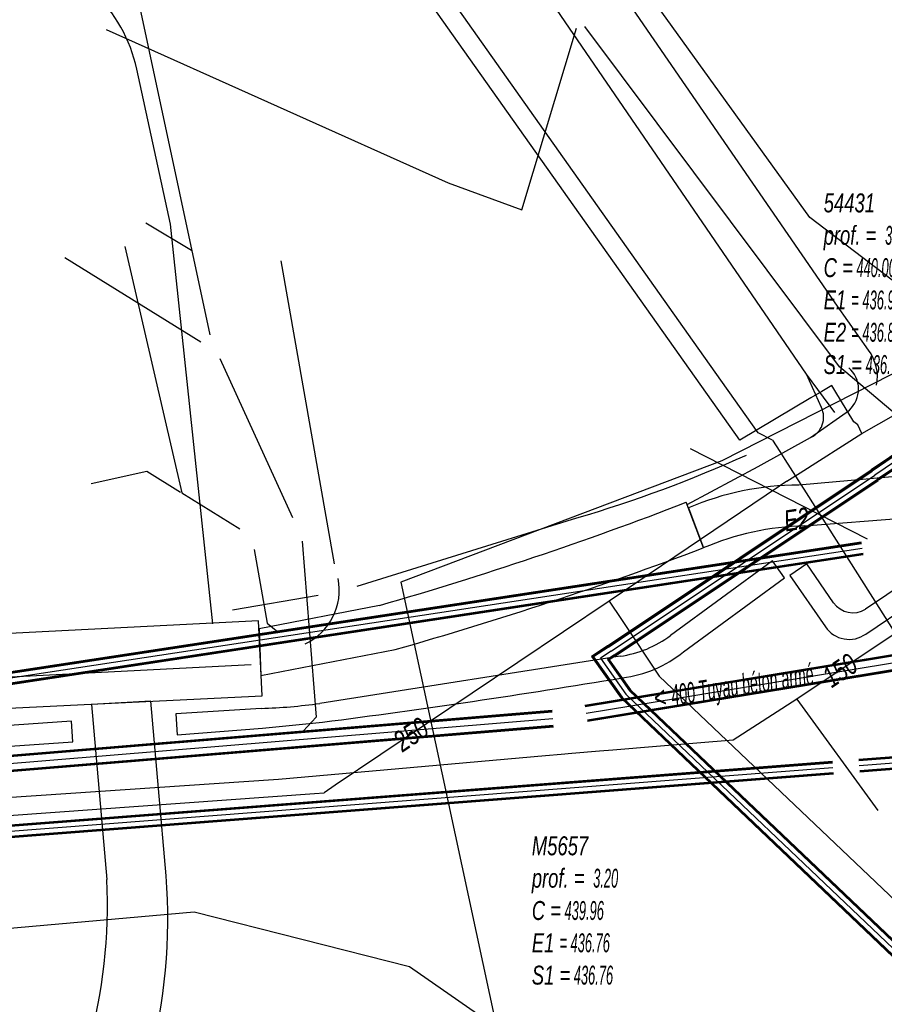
# Model space of a CAD drawing. Header units: metres. Extents: x 2695563 to 2696938, y 1260544 to 1262032.
# Tile 59 of 256: x 2695781 to 2695804, y 1261267 to 1261293. Entities that reach past the tile are written whole.
import ezdxf

# ---------------------------------------------------------------- set-up
doc = ezdxf.new("R2010")
doc.units = ezdxf.units.M
doc.header["$LTSCALE"] = 100
doc.linetypes.add('AUSGEZOGEN', pattern=[0])
for name, color, linetype in [('Eau portable_Cadastre des conduites_Conduite', 171, 'AUSGEZOGEN'), ('Eau potable_Cadastre des conduites_Conduite_Texte', 171, 'AUSGEZOGEN'), ('EU_Cadastre des conduites', 24, 'AUSGEZOGEN'), ('EU_Cadastre des conduites – Texte', 7, 'AUSGEZOGEN'), ('EU_Cadastre des conduites_Regard normalisé – Texte', 24, 'AUSGEZOGEN'), ('EU_Cadastre des conduites_Texte entrée-sortie', 24, 'AUSGEZOGEN'), ('Gaz_Cadastre des conduites_Conduite', 32, 'AUSGEZOGEN'), ('Gaz_Cadastre des conduites_Conduite_Texte', 32, 'AUSGEZOGEN'), ('Réseau électrique_Cadastre des conduite_Bord du tracé', 1, 'AUSGEZOGEN'), ('Réseau électrique_Cadastre des conduite_Tronçon de tracé', 1, 'AUSGEZOGEN'), ('Réseau électrique_Cadastre des conduites_Ouvrage_Surface-Ligne-Point', 1, 'AUSGEZOGEN'), ('TV_Cadastre des conduites_CONDUITE', 92, 'AUSGEZOGEN'), ('Télécommunications_SW_Cadastre des conduites_Bord du tracé', 94, 'AUSGEZOGEN')]:
    doc.layers.add(name, color=color, linetype=linetype)
doc.styles.add('ARIAL', font='arial.ttf')
pattern_1 = [(0, (2708005, 1273150), (6075, 6075), [6075, -6075]), (90, (2708005, 1273150), (-6075, 6075), [6075, -6075])]

# ---------------------------------------------------------------- blocks, each defined once
blk = doc.blocks.new('COMPLEXOBJECT_1757')
at = {"layer": 'Réseau électrique_Cadastre des conduite_Bord du tracé', "color": 1, "linetype": 'AUSGEZOGEN', "transparency": 33554687}
blk.add_line((5801.723, 11277.757), (5801.01, 11278.794), dxfattribs=at)
for points in [[(5802.578, 11276.92), (5806.293, 11279.426), (5805.986, 11279.882), (5802.572, 11277.583)], [(5801.01, 11278.794), (5800.557, 11278.483), (5801.506, 11277.111)]]:
    blk.add_lwpolyline(points, dxfattribs=at)
for centre, radius, start, end in [((5802.239, 11278.119), 0.631, 215.0075, 301.8281), ((5802.135, 11277.54), 0.762, 214.2692, 305.5258)]:
    blk.add_arc(centre, radius, start, end, dxfattribs=at)
blk = doc.blocks.new('COMPLEXOBJECT_1758')
at = {"layer": 'Réseau électrique_Cadastre des conduite_Bord du tracé', "color": 1, "linetype": 'AUSGEZOGEN', "transparency": 33554687}
for p, q in [((5797.716, 11276.447), (5800.416, 11278.424)), ((5796.025, 11276.329), (5788.013, 11275.071))]:
    blk.add_line(p, q, dxfattribs=at)
for points in [[(5800.416, 11278.424), (5800.088, 11278.872), (5797.375, 11276.886)], [(5786.449, 11274.936), (5784.173, 11274.788), (5784.209, 11274.233), (5786.484, 11274.411), (5788.09, 11274.568)]]:
    blk.add_lwpolyline(points, dxfattribs=at)
for centre, radius, start, end in [((5795.617, 11279.232), 2.932, 277.9989, 306.8424), ((5795.702, 11278.912), 3.183, 276.952, 309.2582), ((5759.237, 11497.046), 224.341, 277.38939, 279.45416), ((5786.005, 11289.206), 14.277, 271.7818, 278.0849)]:
    blk.add_arc(centre, radius, start, end, dxfattribs=at)
blk = doc.blocks.new('COMPLEXOBJECT_1760')
at = {"layer": 'Réseau électrique_Cadastre des conduite_Bord du tracé', "color": 1, "linetype": 'AUSGEZOGEN', "transparency": 33554687}
for p, q in [((5797.853, 11280.286), (5798.247, 11279.217)), ((5800.944, 11279.804), (5804.683, 11280.103))]:
    blk.add_line(p, q, dxfattribs=at)
blk.add_lwpolyline([(5804.683, 11280.103), (5804.582, 11281.235), (5800.795, 11280.897)], dxfattribs=at)
for centre, radius, start, end in [((5800.821, 11273.382), 7.515, 90.2009, 113.2641), ((5801.086, 11272.661), 7.145, 91.1417, 113.416)]:
    blk.add_arc(centre, radius, start, end, dxfattribs=at)
blk = doc.blocks.new('COMPLEXOBJECT_1761')
at = {"layer": 'Réseau électrique_Cadastre des conduite_Bord du tracé', "color": 1, "linetype": 'AUSGEZOGEN', "transparency": 33554687}
blk.add_line((5798.247, 11279.217), (5797.79, 11280.435), dxfattribs=at)
blk.add_lwpolyline([(5789.609, 11277.684), (5786.395, 11277.058), (5786.444, 11275.814), (5790.023, 11276.505)], dxfattribs=at)
for centre, radius, start, end in [((5762.636, 11371.436), 97.555, 286.05066, 291.12153), ((5760.994, 11378.358), 105.909, 285.90779, 290.59386)]:
    blk.add_arc(centre, radius, start, end, dxfattribs=at)
blk = doc.blocks.new('COMPLEXOBJECT_1762')
at = {"layer": 'Réseau électrique_Cadastre des conduite_Bord du tracé', "color": 1, "linetype": 'AUSGEZOGEN', "transparency": 33554687}
blk.add_line((5783.919, 11270.469), (5783.506, 11275.127), dxfattribs=at)
for points in [[(5783.506, 11275.127), (5781.929, 11275.045), (5782.338, 11270.372)], [(5771.845, 11255.863), (5770.966, 11255.127), (5768.98, 11253.212), (5770.104, 11252.046), (5772.085, 11253.956), (5772.925, 11254.644)]]:
    blk.add_lwpolyline(points, dxfattribs=at)
for centre, radius, start, end in [((5767.806, 11269.717), 14.546, 327.2033, 2.5798), ((5768.816, 11269.33), 15.145, 326.3153, 4.3129), ((5771.475, 11267.235), 10.119, 292.8631, 327.7682), ((5772.561, 11266.171), 10.293, 292.3592, 329.3909), ((5780.543, 11244.859), 14.027, 111.4837, 128.3243), ((5784.341, 11238.599), 19.691, 113.5415, 125.4326)]:
    blk.add_arc(centre, radius, start, end, dxfattribs=at)
blk = doc.blocks.new('COMPLEXOBJECT_2152')
at = {"layer": 'Réseau électrique_Cadastre des conduite_Tronçon de tracé', "color": 1, "linetype": 'AUSGEZOGEN', "transparency": 33554687}
blk.add_lwpolyline([(5802.652, 11284.498), (5801.825, 11285.669), (5785.268, 11309.733)], dxfattribs=at)
blk.add_arc((5801.68, 11283.779), 1.209, 349.5666, 36.4851, dxfattribs=at)
blk = doc.blocks.new('COMPLEXOBJECT_2153')
at = {"layer": 'Réseau électrique_Cadastre des conduite_Tronçon de tracé', "color": 1, "linetype": 'AUSGEZOGEN', "transparency": 33554687}
blk.add_line((5789.01, 11278.201), (5794.87, 11280.018), dxfattribs=at)
blk.add_arc((5784.868, 11313.962), 35.387, 286.4177, 294.2475, dxfattribs=at)
blk = doc.blocks.new('COMPLEXOBJECT_2446')
at = {"layer": 'Réseau électrique_Cadastre des conduite_Tronçon de tracé', "color": 1, "linetype": 'AUSGEZOGEN', "transparency": 33554687}
blk.add_lwpolyline([(5785.167, 11277.189), (5784.035, 11287.86), (5783.134, 11291.994)], dxfattribs=at)
blk.add_arc((5779.288, 11291.179), 3.931, 11.969, 47.0651, dxfattribs=at)
blk = doc.blocks.new('COMPLEXOBJECT_2447')
at = {"layer": 'Réseau électrique_Cadastre des conduite_Tronçon de tracé', "color": 1, "linetype": 'AUSGEZOGEN', "transparency": 33554687}
blk.add_line((5801.101, 11282.16), (5802.142, 11282.896), dxfattribs=at)
blk.add_arc((5801.631, 11283.453), 0.756, 312.527, 48.9967, dxfattribs=at)
blk = doc.blocks.new('COMPLEXOBJECT_2448')
at = {"layer": 'Réseau électrique_Cadastre des conduite_Tronçon de tracé', "color": 1, "linetype": 'AUSGEZOGEN', "transparency": 33554687}
blk.add_line((5801.398, 11282.962), (5800.998, 11283.852), dxfattribs=at)
blk.add_arc((5800.859, 11282.706), 0.597, 293.913, 25.4454, dxfattribs=at)

msp = doc.modelspace()

# ---------------------------------------------------------------- hatches: boundary and pattern name
at = {"layer": 'Réseau électrique_Cadastre des conduite_Bord du tracé', "lineweight": 18, "transparency": 33554687}
h = msp.add_hatch(dxfattribs=at)
h.set_pattern_fill('MUSTER', color=1, scale=6075, style=0, pattern_type=2)
h.set_pattern_definition(pattern_1)
h.paths.add_polyline_path([(2695805.653, 1261279.913), (2695805.552, 1261281.045), (2695801.765, 1261280.707), (2695801.667, 1261280.706), (2695801.57, 1261280.704), (2695801.472, 1261280.7), (2695801.375, 1261280.695), (2695801.277, 1261280.689), (2695801.18, 1261280.682), (2695801.083, 1261280.674), (2695800.986, 1261280.664), (2695800.889, 1261280.653), (2695800.792, 1261280.64), (2695800.695, 1261280.627), (2695800.599, 1261280.612), (2695800.503, 1261280.596), (2695800.407, 1261280.578), (2695800.311, 1261280.56), (2695800.215, 1261280.54), (2695800.12, 1261280.519), (2695800.025, 1261280.497), (2695799.93, 1261280.473), (2695799.836, 1261280.448), (2695799.742, 1261280.422), (2695799.648, 1261280.395), (2695799.555, 1261280.367), (2695799.462, 1261280.337), (2695799.369, 1261280.306), (2695799.277, 1261280.274), (2695799.185, 1261280.241), (2695799.094, 1261280.206), (2695799.003, 1261280.171), (2695798.913, 1261280.134), (2695798.823, 1261280.096), (2695799.217, 1261279.027), (2695799.299, 1261279.062), (2695799.382, 1261279.096), (2695799.466, 1261279.129), (2695799.549, 1261279.161), (2695799.633, 1261279.192), (2695799.718, 1261279.222), (2695799.803, 1261279.251), (2695799.888, 1261279.278), (2695799.973, 1261279.305), (2695800.059, 1261279.331), (2695800.146, 1261279.355), (2695800.232, 1261279.379), (2695800.319, 1261279.401), (2695800.406, 1261279.422), (2695800.493, 1261279.442), (2695800.581, 1261279.461), (2695800.668, 1261279.479), (2695800.756, 1261279.496), (2695800.845, 1261279.512), (2695800.933, 1261279.527), (2695801.022, 1261279.54), (2695801.11, 1261279.553), (2695801.199, 1261279.564), (2695801.288, 1261279.574), (2695801.377, 1261279.583), (2695801.467, 1261279.591), (2695801.556, 1261279.598), (2695801.645, 1261279.604), (2695801.735, 1261279.608), (2695801.824, 1261279.612), (2695801.914, 1261279.614)], flags=0)
h = msp.add_hatch(dxfattribs=at)
h.set_pattern_fill('MUSTER', color=1, scale=6075, style=0, pattern_type=2)
h.set_pattern_definition(pattern_1)
h.paths.add_polyline_path([(2695799.217, 1261279.027), (2695798.76, 1261280.245), (2695798.5, 1261280.145), (2695798.24, 1261280.046), (2695797.979, 1261279.947), (2695797.719, 1261279.849), (2695797.457, 1261279.752), (2695797.196, 1261279.656), (2695796.934, 1261279.561), (2695796.673, 1261279.466), (2695796.41, 1261279.372), (2695796.148, 1261279.279), (2695795.885, 1261279.186), (2695795.622, 1261279.094), (2695795.359, 1261279.003), (2695795.096, 1261278.913), (2695794.832, 1261278.823), (2695794.568, 1261278.735), (2695794.304, 1261278.647), (2695794.039, 1261278.559), (2695793.774, 1261278.473), (2695793.509, 1261278.387), (2695793.244, 1261278.302), (2695792.979, 1261278.218), (2695792.713, 1261278.134), (2695792.447, 1261278.052), (2695792.181, 1261277.97), (2695791.914, 1261277.889), (2695791.648, 1261277.808), (2695791.381, 1261277.728), (2695791.114, 1261277.65), (2695790.847, 1261277.571), (2695790.579, 1261277.494), (2695787.365, 1261276.868), (2695787.414, 1261275.624), (2695790.993, 1261276.315), (2695791.262, 1261276.392), (2695791.53, 1261276.47), (2695791.798, 1261276.548), (2695792.066, 1261276.627), (2695792.334, 1261276.707), (2695792.602, 1261276.787), (2695792.869, 1261276.868), (2695793.136, 1261276.95), (2695793.403, 1261277.033), (2695793.67, 1261277.116), (2695793.936, 1261277.2), (2695794.203, 1261277.285), (2695794.469, 1261277.37), (2695794.734, 1261277.456), (2695795, 1261277.543), (2695795.265, 1261277.631), (2695795.531, 1261277.719), (2695795.795, 1261277.808), (2695796.06, 1261277.897), (2695796.325, 1261277.988), (2695796.589, 1261278.079), (2695796.853, 1261278.17), (2695797.116, 1261278.263), (2695797.38, 1261278.356), (2695797.643, 1261278.45), (2695797.906, 1261278.544), (2695798.169, 1261278.639), (2695798.431, 1261278.735), (2695798.693, 1261278.832), (2695798.955, 1261278.929)], flags=0)
h = msp.add_hatch(dxfattribs=at)
h.set_pattern_fill('MUSTER', color=1, scale=6075, style=0, pattern_type=2)
h.set_pattern_definition(pattern_1)
h.paths.add_polyline_path([(2695801.98, 1261278.604), (2695801.527, 1261278.293), (2695802.476, 1261276.921), (2695802.499, 1261276.889), (2695802.523, 1261276.859), (2695802.549, 1261276.829), (2695802.577, 1261276.802), (2695802.606, 1261276.775), (2695802.636, 1261276.75), (2695802.667, 1261276.727), (2695802.7, 1261276.705), (2695802.733, 1261276.685), (2695802.768, 1261276.667), (2695802.804, 1261276.651), (2695802.84, 1261276.636), (2695802.877, 1261276.623), (2695802.914, 1261276.613), (2695802.953, 1261276.604), (2695802.991, 1261276.597), (2695803.03, 1261276.592), (2695803.069, 1261276.589), (2695803.108, 1261276.588), (2695803.147, 1261276.589), (2695803.186, 1261276.593), (2695803.225, 1261276.598), (2695803.263, 1261276.605), (2695803.302, 1261276.614), (2695803.339, 1261276.625), (2695803.376, 1261276.638), (2695803.412, 1261276.653), (2695803.448, 1261276.669), (2695803.482, 1261276.688), (2695803.516, 1261276.708), (2695803.548, 1261276.73), (2695807.263, 1261279.236), (2695806.956, 1261279.692), (2695803.542, 1261277.393), (2695803.515, 1261277.377), (2695803.488, 1261277.363), (2695803.46, 1261277.35), (2695803.432, 1261277.339), (2695803.402, 1261277.328), (2695803.373, 1261277.32), (2695803.343, 1261277.312), (2695803.313, 1261277.307), (2695803.282, 1261277.302), (2695803.251, 1261277.3), (2695803.221, 1261277.298), (2695803.19, 1261277.298), (2695803.159, 1261277.3), (2695803.128, 1261277.303), (2695803.098, 1261277.308), (2695803.068, 1261277.314), (2695803.038, 1261277.322), (2695803.009, 1261277.331), (2695802.98, 1261277.342), (2695802.951, 1261277.354), (2695802.923, 1261277.367), (2695802.896, 1261277.381), (2695802.87, 1261277.397), (2695802.844, 1261277.415), (2695802.82, 1261277.433), (2695802.796, 1261277.453), (2695802.773, 1261277.474), (2695802.751, 1261277.495), (2695802.731, 1261277.518), (2695802.711, 1261277.542), (2695802.693, 1261277.567)], flags=0)
h = msp.add_hatch(dxfattribs=at)
h.set_pattern_fill('MUSTER', color=1, scale=6075, style=0, pattern_type=2)
h.set_pattern_definition(pattern_1)
h.paths.add_polyline_path([(2695801.386, 1261278.234), (2695801.058, 1261278.682), (2695798.345, 1261276.696), (2695798.307, 1261276.668), (2695798.268, 1261276.64), (2695798.229, 1261276.613), (2695798.189, 1261276.587), (2695798.149, 1261276.561), (2695798.108, 1261276.536), (2695798.068, 1261276.512), (2695798.026, 1261276.488), (2695797.985, 1261276.465), (2695797.943, 1261276.443), (2695797.9, 1261276.421), (2695797.857, 1261276.4), (2695797.814, 1261276.38), (2695797.771, 1261276.36), (2695797.727, 1261276.341), (2695797.683, 1261276.323), (2695797.639, 1261276.306), (2695797.594, 1261276.289), (2695797.549, 1261276.273), (2695797.504, 1261276.258), (2695797.459, 1261276.243), (2695797.413, 1261276.229), (2695797.368, 1261276.216), (2695797.322, 1261276.204), (2695797.276, 1261276.192), (2695797.229, 1261276.182), (2695797.183, 1261276.172), (2695797.136, 1261276.162), (2695797.089, 1261276.154), (2695797.042, 1261276.146), (2695796.995, 1261276.139), (2695788.983, 1261274.881), (2695788.933, 1261274.874), (2695788.883, 1261274.867), (2695788.832, 1261274.86), (2695788.782, 1261274.854), (2695788.732, 1261274.848), (2695788.682, 1261274.841), (2695788.631, 1261274.835), (2695788.581, 1261274.83), (2695788.531, 1261274.824), (2695788.48, 1261274.819), (2695788.43, 1261274.813), (2695788.379, 1261274.808), (2695788.329, 1261274.803), (2695788.279, 1261274.799), (2695788.228, 1261274.794), (2695788.178, 1261274.79), (2695788.127, 1261274.786), (2695788.077, 1261274.782), (2695788.026, 1261274.778), (2695787.976, 1261274.774), (2695787.925, 1261274.771), (2695787.874, 1261274.767), (2695787.824, 1261274.764), (2695787.773, 1261274.761), (2695787.723, 1261274.759), (2695787.672, 1261274.756), (2695787.622, 1261274.754), (2695787.571, 1261274.752), (2695787.52, 1261274.75), (2695787.47, 1261274.748), (2695787.419, 1261274.746), (2695785.143, 1261274.598), (2695785.179, 1261274.043), (2695787.454, 1261274.221), (2695789.06, 1261274.378), (2695789.319, 1261274.412), (2695789.577, 1261274.446), (2695789.836, 1261274.48), (2695790.094, 1261274.515), (2695790.353, 1261274.549), (2695790.611, 1261274.585), (2695790.869, 1261274.62), (2695791.128, 1261274.656), (2695791.386, 1261274.692), (2695791.644, 1261274.728), (2695791.902, 1261274.765), (2695792.161, 1261274.802), (2695792.419, 1261274.839), (2695792.677, 1261274.877), (2695792.935, 1261274.915), (2695793.193, 1261274.953), (2695793.451, 1261274.992), (2695793.709, 1261275.03), (2695793.966, 1261275.069), (2695794.224, 1261275.109), (2695794.482, 1261275.149), (2695794.74, 1261275.189), (2695794.997, 1261275.229), (2695795.255, 1261275.269), (2695795.513, 1261275.31), (2695795.77, 1261275.352), (2695796.028, 1261275.393), (2695796.285, 1261275.435), (2695796.542, 1261275.477), (2695796.8, 1261275.519), (2695797.057, 1261275.562), (2695797.114, 1261275.57), (2695797.172, 1261275.578), (2695797.229, 1261275.588), (2695797.286, 1261275.598), (2695797.342, 1261275.61), (2695797.399, 1261275.623), (2695797.455, 1261275.636), (2695797.511, 1261275.651), (2695797.567, 1261275.667), (2695797.622, 1261275.684), (2695797.677, 1261275.702), (2695797.732, 1261275.72), (2695797.786, 1261275.74), (2695797.84, 1261275.761), (2695797.894, 1261275.783), (2695797.947, 1261275.805), (2695798, 1261275.829), (2695798.053, 1261275.854), (2695798.105, 1261275.879), (2695798.156, 1261275.906), (2695798.207, 1261275.933), (2695798.257, 1261275.962), (2695798.307, 1261275.991), (2695798.357, 1261276.021), (2695798.406, 1261276.052), (2695798.454, 1261276.084), (2695798.502, 1261276.117), (2695798.549, 1261276.151), (2695798.595, 1261276.185), (2695798.641, 1261276.221), (2695798.686, 1261276.257)], flags=0)
h = msp.add_hatch(dxfattribs=at)
h.set_pattern_fill('MUSTER', color=1, scale=6075, style=0, pattern_type=2)
h.set_pattern_definition(pattern_1)
h.paths.add_polyline_path([(2695784.476, 1261274.937), (2695782.899, 1261274.855), (2695783.308, 1261270.182), (2695783.318, 1261269.892), (2695783.323, 1261269.603), (2695783.321, 1261269.313), (2695783.314, 1261269.023), (2695783.301, 1261268.734), (2695783.282, 1261268.445), (2695783.258, 1261268.156), (2695783.228, 1261267.868), (2695783.192, 1261267.581), (2695783.15, 1261267.294), (2695783.103, 1261267.008), (2695783.05, 1261266.723), (2695782.991, 1261266.439), (2695782.927, 1261266.157), (2695782.857, 1261265.876), (2695782.781, 1261265.596), (2695782.7, 1261265.318), (2695782.614, 1261265.041), (2695782.522, 1261264.767), (2695782.424, 1261264.494), (2695782.321, 1261264.223), (2695782.213, 1261263.954), (2695782.099, 1261263.688), (2695781.98, 1261263.424), (2695781.856, 1261263.162), (2695781.727, 1261262.903), (2695781.592, 1261262.646), (2695781.453, 1261262.392), (2695781.308, 1261262.141), (2695781.158, 1261261.893), (2695781.004, 1261261.648), (2695780.896, 1261261.481), (2695780.785, 1261261.316), (2695780.671, 1261261.153), (2695780.554, 1261260.993), (2695780.433, 1261260.834), (2695780.31, 1261260.679), (2695780.183, 1261260.525), (2695780.053, 1261260.374), (2695779.921, 1261260.226), (2695779.785, 1261260.081), (2695779.647, 1261259.938), (2695779.506, 1261259.798), (2695779.362, 1261259.66), (2695779.216, 1261259.526), (2695779.067, 1261259.394), (2695778.915, 1261259.265), (2695778.761, 1261259.14), (2695778.605, 1261259.017), (2695778.446, 1261258.898), (2695778.284, 1261258.781), (2695778.121, 1261258.668), (2695777.955, 1261258.558), (2695777.787, 1261258.452), (2695777.617, 1261258.348), (2695777.446, 1261258.248), (2695777.272, 1261258.152), (2695777.096, 1261258.059), (2695776.919, 1261257.969), (2695776.739, 1261257.883), (2695776.558, 1261257.8), (2695776.376, 1261257.721), (2695776.252, 1261257.672), (2695776.129, 1261257.621), (2695776.007, 1261257.57), (2695775.885, 1261257.517), (2695775.763, 1261257.463), (2695775.642, 1261257.408), (2695775.522, 1261257.352), (2695775.402, 1261257.294), (2695775.282, 1261257.236), (2695775.163, 1261257.176), (2695775.045, 1261257.115), (2695774.927, 1261257.053), (2695774.81, 1261256.99), (2695774.694, 1261256.926), (2695774.578, 1261256.861), (2695774.463, 1261256.795), (2695774.348, 1261256.727), (2695774.234, 1261256.659), (2695774.121, 1261256.589), (2695774.008, 1261256.519), (2695773.896, 1261256.447), (2695773.785, 1261256.374), (2695773.674, 1261256.3), (2695773.564, 1261256.226), (2695773.455, 1261256.15), (2695773.346, 1261256.073), (2695773.238, 1261255.995), (2695773.131, 1261255.916), (2695773.025, 1261255.836), (2695772.92, 1261255.755), (2695772.815, 1261255.673), (2695771.936, 1261254.937), (2695769.95, 1261253.022), (2695771.074, 1261251.856), (2695773.055, 1261253.766), (2695773.895, 1261254.454), (2695774.003, 1261254.53), (2695774.111, 1261254.605), (2695774.22, 1261254.68), (2695774.329, 1261254.754), (2695774.438, 1261254.827), (2695774.549, 1261254.9), (2695774.659, 1261254.971), (2695774.77, 1261255.042), (2695774.882, 1261255.112), (2695774.994, 1261255.182), (2695775.106, 1261255.25), (2695775.219, 1261255.318), (2695775.333, 1261255.386), (2695775.447, 1261255.452), (2695775.561, 1261255.518), (2695775.676, 1261255.583), (2695775.791, 1261255.647), (2695775.907, 1261255.71), (2695776.023, 1261255.773), (2695776.139, 1261255.834), (2695776.256, 1261255.895), (2695776.373, 1261255.956), (2695776.491, 1261256.015), (2695776.609, 1261256.074), (2695776.727, 1261256.132), (2695776.846, 1261256.189), (2695776.965, 1261256.245), (2695777.085, 1261256.3), (2695777.205, 1261256.355), (2695777.325, 1261256.409), (2695777.446, 1261256.462), (2695777.644, 1261256.546), (2695777.839, 1261256.633), (2695778.033, 1261256.725), (2695778.225, 1261256.821), (2695778.415, 1261256.921), (2695778.603, 1261257.025), (2695778.789, 1261257.133), (2695778.972, 1261257.244), (2695779.153, 1261257.359), (2695779.331, 1261257.479), (2695779.507, 1261257.601), (2695779.681, 1261257.728), (2695779.852, 1261257.858), (2695780.02, 1261257.991), (2695780.185, 1261258.128), (2695780.347, 1261258.269), (2695780.506, 1261258.413), (2695780.662, 1261258.56), (2695780.816, 1261258.71), (2695780.966, 1261258.863), (2695781.112, 1261259.02), (2695781.256, 1261259.18), (2695781.396, 1261259.342), (2695781.533, 1261259.507), (2695781.666, 1261259.676), (2695781.796, 1261259.847), (2695781.922, 1261260.02), (2695782.044, 1261260.197), (2695782.163, 1261260.375), (2695782.278, 1261260.556), (2695782.389, 1261260.74), (2695782.566, 1261261.012), (2695782.737, 1261261.287), (2695782.902, 1261261.566), (2695783.061, 1261261.848), (2695783.214, 1261262.133), (2695783.361, 1261262.422), (2695783.501, 1261262.714), (2695783.635, 1261263.009), (2695783.763, 1261263.307), (2695783.885, 1261263.607), (2695784, 1261263.91), (2695784.109, 1261264.215), (2695784.211, 1261264.523), (2695784.306, 1261264.832), (2695784.395, 1261265.144), (2695784.477, 1261265.457), (2695784.553, 1261265.772), (2695784.621, 1261266.089), (2695784.683, 1261266.407), (2695784.738, 1261266.726), (2695784.787, 1261267.047), (2695784.828, 1261267.368), (2695784.862, 1261267.69), (2695784.89, 1261268.013), (2695784.911, 1261268.336), (2695784.924, 1261268.66), (2695784.931, 1261268.984), (2695784.931, 1261269.308), (2695784.924, 1261269.632), (2695784.91, 1261269.956), (2695784.889, 1261270.279)], flags=0)
h = msp.add_hatch(dxfattribs=at)
h.set_pattern_fill('MUSTER', color=1, scale=6075, style=0, pattern_type=2)
h.set_pattern_definition(pattern_1)
h.paths.add_polyline_path([(2695777.889, 1261274.156), (2695777.884, 1261273.61), (2695779.43, 1261273.652), (2695782.401, 1261273.857), (2695782.363, 1261274.406), (2695779.417, 1261274.203)], flags=0)
at = {"layer": 'Réseau électrique_Cadastre des conduites_Ouvrage_Surface-Ligne-Point', "lineweight": 18, "transparency": 33554687}
h = msp.add_hatch(dxfattribs=at)
h.set_pattern_fill('MUSTER', color=1, scale=4050, style=0, pattern_type=2)
h.set_pattern_definition([(0, (2703955, 1269100), (4050, 4050), [4050, -4050]), (90, (2703955, 1269100), (-4050, 4050), [4050, -4050])])
h.paths.add_polyline_path([(2695787.349, 1261277.08), (2695779.309, 1261276.67), (2695779.41, 1261274.689), (2695787.451, 1261275.083)], flags=0)

# ---------------------------------------------------------------- linework, layer by layer
at = {"layer": 'Eau portable_Cadastre des conduites_Conduite', "color": 7, "linetype": 'AUSGEZOGEN', "transparency": 33554687}
for p, q in [((2695801.709, 1261274.994), (2695803.874, 1261272.02)), ((2695795.423, 1261273.519), (2695795.009, 1261273.483))]:
    msp.add_line(p, q, dxfattribs=at)
at = {"layer": 'Eau portable_Cadastre des conduites_Conduite', "linetype": 'AUSGEZOGEN', "transparency": 33554687}
for p, q in [((2695805.521, 1261273.549), (2695803.364, 1261273.382)), ((2695805.522, 1261273.53), (2695803.365, 1261273.364)), ((2695805.523, 1261273.511), (2695803.367, 1261273.345)), ((2695802.664, 1261273.29), (2695754.836, 1261269.592)), ((2695802.662, 1261273.309), (2695754.837, 1261269.611)), ((2695802.661, 1261273.327), (2695754.838, 1261269.63)), ((2695805.537, 1261273.249), (2695803.387, 1261273.083)), ((2695805.538, 1261273.23), (2695803.389, 1261273.064)), ((2695805.539, 1261273.211), (2695803.39, 1261273.046)), ((2695802.687, 1261272.991), (2695754.822, 1261269.29)), ((2695802.686, 1261273.009), (2695754.823, 1261269.309)), ((2695802.684, 1261273.028), (2695754.824, 1261269.328))]:
    msp.add_line(p, q, dxfattribs=at)
at = {"layer": 'Eau portable_Cadastre des conduites_Conduite', "color": 255, "linetype": 'AUSGEZOGEN', "transparency": 33554687}
for p, q in [((2695805.53, 1261273.38), (2695803.377, 1261273.214)), ((2695802.674, 1261273.159), (2695754.83, 1261269.46))]:
    msp.add_line(p, q, dxfattribs=at)
at = {"layer": 'Eau portable_Cadastre des conduites_Conduite', "color": 7, "linetype": 'AUSGEZOGEN', "transparency": 33554687}
for points in [[(2695799.08, 1261284.362), (2695786.273, 1261302.472), (2695781.388, 1261301.134)], [(2695801.061, 1261281.901), (2695800.68, 1261282.101), (2695799.08, 1261284.362)], [(2695801.061, 1261281.901), (2695801.255, 1261281.598), (2695801.39, 1261281.39), (2695801.962, 1261280.5), (2695804.238, 1261276.907), (2695804.338, 1261276.749)], [(2695806.66, 1261278.327), (2695806.251, 1261278.049), (2695804.338, 1261276.749), (2695801.709, 1261274.994), (2695800.009, 1261273.899), (2695797.963, 1261273.73), (2695796.802, 1261273.634), (2695796.45, 1261273.604), (2695795.711, 1261273.543), (2695795.423, 1261273.519)], [(2695795.009, 1261273.483), (2695787.883, 1261272.848), (2695774.952, 1261271.977), (2695755.19, 1261270.56), (2695751.43, 1261271.25), (2695729.87, 1261274.93), (2695727.44, 1261275.08), (2695723.007, 1261275.389)]]:
    msp.add_lwpolyline(points, dxfattribs=at)
at = {"layer": 'EU_Cadastre des conduites', "color": 24, "linetype": 'AUSGEZOGEN', "transparency": 33554687}
for p, q in [((2695784.344, 1261287.702), (2695785.568, 1261286.97)), ((2695782.182, 1261286.778), (2695785.81, 1261284.523)), ((2695786.318, 1261284.079), (2695788.255, 1261279.843)), ((2695798.868, 1261281.685), (2695803.591, 1261279.268))]:
    msp.add_line(p, q, dxfattribs=at)
at = {"layer": 'EU_Cadastre des conduites', "linetype": 'AUSGEZOGEN', "transparency": 33554687}
for p, q in [((2695754.94, 1261271.8), (2695803.43, 1261279.188)), ((2695754.943, 1261271.78), (2695803.433, 1261279.168)), ((2695754.946, 1261271.761), (2695803.436, 1261279.149)), ((2695754.986, 1261271.503), (2695803.476, 1261278.891)), ((2695754.989, 1261271.484), (2695803.479, 1261278.872)), ((2695754.992, 1261271.464), (2695803.482, 1261278.852)), ((2695809.124, 1261276.979), (2695796.059, 1261274.827)), ((2695809.127, 1261276.959), (2695796.062, 1261274.807)), ((2695809.131, 1261276.94), (2695796.066, 1261274.788)), ((2695809.189, 1261276.584), (2695796.124, 1261274.432)), ((2695809.193, 1261276.565), (2695796.128, 1261274.413)), ((2695809.196, 1261276.545), (2695796.131, 1261274.393)), ((2695795.181, 1261274.688), (2695766.813, 1261272.345)), ((2695795.183, 1261274.668), (2695766.815, 1261272.325)), ((2695795.184, 1261274.648), (2695766.816, 1261272.305)), ((2695795.214, 1261274.29), (2695766.846, 1261271.947)), ((2695795.215, 1261274.27), (2695766.847, 1261271.927)), ((2695795.217, 1261274.25), (2695766.849, 1261271.907))]:
    msp.add_line(p, q, dxfattribs=at)
at = {"layer": 'EU_Cadastre des conduites', "color": 255, "transparency": 33554687}
for p, q in [((2695754.966, 1261271.632), (2695803.456, 1261279.02)), ((2695809.16, 1261276.762), (2695796.095, 1261274.61)), ((2695795.199, 1261274.469), (2695766.831, 1261272.126))]:
    msp.add_line(p, q, dxfattribs=at)
at = {"layer": 'EU_Cadastre des conduites', "color": 24, "linetype": 'AUSGEZOGEN', "transparency": 33554687}
for points in [[(2695772.542, 1261296.507), (2695771.505, 1261301.296), (2695771.709, 1261301.619), (2695781.695, 1261303.714), (2695782.035, 1261303.493), (2695786.055, 1261284.715)], [(2695783.782, 1261287.073), (2695785.305, 1261280.5), (2695786.855, 1261279.534)], [(2695782.892, 1261280.748), (2695784.371, 1261281.075), (2695785.275, 1261280.52)], [(2695787.238, 1261278.988), (2695787.583, 1261277.023), (2695787.871, 1261276.788)], [(2695788.515, 1261279.211), (2695788.889, 1261274.511), (2695788.547, 1261274.14)]]:
    msp.add_lwpolyline(points, dxfattribs=at)
at = {"layer": 'Gaz_Cadastre des conduites_Conduite', "linetype": 'AUSGEZOGEN', "transparency": 33554687}
for p, q in [((2695827.119, 1261297.062), (2695803.695, 1261281.11)), ((2695827.13, 1261297.046), (2695803.706, 1261281.095)), ((2695827.14, 1261297.031), (2695803.716, 1261281.079)), ((2695827.288, 1261296.813), (2695803.864, 1261280.863)), ((2695827.298, 1261296.798), (2695803.874, 1261280.847)), ((2695827.309, 1261296.782), (2695803.885, 1261280.832)), ((2695796.662, 1261276.416), (2695803.696, 1261281.111)), ((2695796.673, 1261276.401), (2695803.707, 1261281.096)), ((2695796.683, 1261276.385), (2695803.717, 1261281.08)), ((2695796.829, 1261276.167), (2695803.863, 1261280.862)), ((2695796.839, 1261276.151), (2695803.873, 1261280.846)), ((2695796.85, 1261276.136), (2695803.884, 1261280.831)), ((2695796.662, 1261276.416), (2695796.233, 1261276.13)), ((2695796.673, 1261276.401), (2695796.259, 1261276.125)), ((2695796.683, 1261276.385), (2695796.286, 1261276.12)), ((2695796.233, 1261276.13), (2695797.022, 1261275.018)), ((2695796.259, 1261276.125), (2695797.036, 1261275.03)), ((2695796.286, 1261276.12), (2695797.05, 1261275.043)), ((2695796.829, 1261276.167), (2695796.656, 1261276.052)), ((2695796.839, 1261276.151), (2695796.683, 1261276.047)), ((2695796.85, 1261276.136), (2695796.709, 1261276.042)), ((2695796.656, 1261276.052), (2695797.25, 1261275.215)), ((2695796.683, 1261276.047), (2695797.264, 1261275.228)), ((2695796.709, 1261276.042), (2695797.278, 1261275.24)), ((2695797.036, 1261275.03), (2695814.997, 1261257.924)), ((2695797.05, 1261275.043), (2695815.01, 1261257.938)), ((2695797.25, 1261275.215), (2695815.19, 1261258.128)), ((2695797.264, 1261275.228), (2695815.203, 1261258.142)), ((2695797.278, 1261275.24), (2695815.216, 1261258.155)), ((2695797.022, 1261275.018), (2695814.984, 1261257.911))]:
    msp.add_line(p, q, dxfattribs=at)
at = {"layer": 'Gaz_Cadastre des conduites_Conduite', "color": 255, "linetype": 'AUSGEZOGEN', "transparency": 33554687}
for p, q in [((2695827.214, 1261296.922), (2695803.79, 1261280.971)), ((2695796.756, 1261276.276), (2695803.79, 1261280.971)), ((2695796.756, 1261276.276), (2695796.471, 1261276.086)), ((2695796.471, 1261276.086), (2695797.15, 1261275.129)), ((2695797.15, 1261275.129), (2695815.1, 1261258.033))]:
    msp.add_line(p, q, dxfattribs=at)
at = {"layer": 'Gaz_Cadastre des conduites_Conduite', "color": 32, "linetype": 'AUSGEZOGEN', "transparency": 33554687}
for points in [[(2695802.749, 1261283.187), (2695802.644, 1261283.362), (2695802.379, 1261283.205), (2695802.085, 1261283.03), (2695800.188, 1261281.905), (2695786.082, 1261301.843), (2695781.492, 1261300.645)], [(2695801.443, 1261280.807), (2695801.8, 1261281.034), (2695803.448, 1261282.083), (2695804.868, 1261282.894), (2695805.378, 1261283.246), (2695810.086, 1261286.31)], [(2695803.448, 1261282.083), (2695803.338, 1261282.31), (2695803.229, 1261282.393), (2695802.875, 1261282.979), (2695802.749, 1261283.187)], [(2695801.443, 1261280.807), (2695801.248, 1261280.676), (2695796.708, 1261277.612)], [(2695796.708, 1261277.612), (2695789.395, 1261272.695), (2695789.1, 1261272.496)], [(2695796.708, 1261277.612), (2695797.033, 1261277.123), (2695798.04, 1261275.603), (2695816.629, 1261257.929), (2695816.873, 1261257.697)], [(2695722.762, 1261274.927), (2695729.35, 1261274.49), (2695729.85, 1261274.5), (2695752.059, 1261270.632), (2695754.99, 1261270.04), (2695788.849, 1261272.478), (2695789.1, 1261272.496)], [(2695808.593, 1261253.811), (2695804.476, 1261258.104), (2695802.42, 1261260.08), (2695795.528, 1261264.958), (2695791.381, 1261267.856), (2695785.639, 1261269.309), (2695779.105, 1261268.73), (2695771.116, 1261268.023), (2695767.734, 1261268.21), (2695762.63, 1261268.457), (2695746.772, 1261269.946), (2695721.533, 1261272.606)]]:
    msp.add_lwpolyline(points, dxfattribs=at)
at = {"layer": 'Réseau électrique_Cadastre des conduite_Bord du tracé', "color": 1, "linetype": 'AUSGEZOGEN', "transparency": 33554687}
msp.add_lwpolyline([(2695777.889, 1261274.156), (2695777.884, 1261273.61), (2695779.43, 1261273.652), (2695782.401, 1261273.857), (2695782.363, 1261274.406), (2695779.417, 1261274.203), (2695777.889, 1261274.156)], close=True, dxfattribs=at)
at = {"layer": 'Réseau électrique_Cadastre des conduite_Tronçon de tracé', "color": 1, "linetype": 'AUSGEZOGEN', "transparency": 33554687}
for p, q in [((2695801.968, 1261283.662), (2695785.024, 1261308.422)), ((2695789.376, 1261278.607), (2695787.956, 1261286.687)), ((2695802.727, 1261282.642), (2695801.968, 1261283.662)), ((2695800.679, 1261281.199), (2695802.071, 1261281.97)), ((2695798.782, 1261280.185), (2695800.679, 1261281.199)), ((2695786.655, 1261277.374), (2695788.942, 1261277.772))]:
    msp.add_line(p, q, dxfattribs=at)
msp.add_arc((2695787.912, 1261277.91), 1.595, 295.4303, 10.9145, dxfattribs=at)
at = {"layer": 'Réseau électrique_Cadastre des conduites_Ouvrage_Surface-Ligne-Point', "color": 1, "linetype": 'AUSGEZOGEN', "transparency": 33554687}
msp.add_line((2695779.618, 1261275.534), (2695787.158, 1261275.919), dxfattribs=at)
msp.add_lwpolyline([(2695787.349, 1261277.08), (2695779.309, 1261276.67), (2695779.41, 1261274.689), (2695787.451, 1261275.083), (2695787.349, 1261277.08)], close=True, dxfattribs=at)
at = {"layer": 'TV_Cadastre des conduites_CONDUITE', "color": 92, "linetype": 'AUSGEZOGEN', "transparency": 33554687}
for points in [[(2695806.226, 1261284.67), (2695802.055, 1261287.843), (2695793.449, 1261299.794), (2695787.09, 1261309.816), (2695786.018, 1261315.385)], [(2695806.226, 1261284.67), (2695799.709, 1261281.351), (2695791.15, 1261278.115), (2695797.508, 1261248.543), (2695802.057, 1261242.684), (2695811.091, 1261244)]]:
    msp.add_lwpolyline(points, dxfattribs=at)
at = {"layer": 'Télécommunications_SW_Cadastre des conduites_Bord du tracé', "color": 94, "linetype": 'AUSGEZOGEN', "transparency": 33554687}
for points in [[(2695783.284, 1261292.862), (2695792.411, 1261288.769), (2695794.376, 1261288.052), (2695795.832, 1261292.899)], [(2695854.744, 1261234.023), (2695854.625, 1261234.136), (2695813.8, 1261274.61), (2695802.85, 1261283.864), (2695796.06, 1261292.942)]]:
    msp.add_lwpolyline(points, dxfattribs=at)

# ---------------------------------------------------------------- block references
at = {"layer": 'Réseau électrique_Cadastre des conduite_Bord du tracé', "color": 1, "linetype": 'AUSGEZOGEN', "lineweight": -3, "transparency": 33554687}
for name in ['COMPLEXOBJECT_1760', 'COMPLEXOBJECT_1761', 'COMPLEXOBJECT_1757', 'COMPLEXOBJECT_1758', 'COMPLEXOBJECT_1762']:
    msp.add_blockref(name, (2690000.97, 1249999.81), dxfattribs=at)
at = {"layer": 'Réseau électrique_Cadastre des conduite_Tronçon de tracé', "color": 1, "linetype": 'AUSGEZOGEN', "lineweight": -3, "transparency": 33554687}
for name in ['COMPLEXOBJECT_2152', 'COMPLEXOBJECT_2446', 'COMPLEXOBJECT_2447', 'COMPLEXOBJECT_2448', 'COMPLEXOBJECT_2153']:
    msp.add_blockref(name, (2690000.97, 1249999.81), dxfattribs=at)

# ---------------------------------------------------------------- texts
at = {"layer": 'Eau potable_Cadastre des conduites_Conduite_Texte', "color": 7, "transparency": 33554687, "insert": (2695802.862, 1261275.757), "char_height": 0.55426, "width": 1.10014, "attachment_point": 5, "rotation": 33.7185, "style": 'ARIAL'}
msp.add_mtext('\\A1;{\\fArial|i1|b0;\\H0.554263;\\W0.700000;\\C7;150}\\P', dxfattribs=at)
at = {"layer": 'EU_Cadastre des conduites – Texte', "color": 24, "transparency": 33554687, "insert": (2695800.036, 1261275.262), "char_height": 0.55705, "width": 6, "attachment_point": 5, "rotation": 8.7228, "style": 'ARIAL'}
msp.add_mtext('\\A1;{\\fArial|b0|i1|c0|p34;\\W0.7;< \\W0.49;400 Tuyau béton armé}', dxfattribs=at)
at = {"layer": 'EU_Cadastre des conduites_Regard normalisé – Texte', "color": 24, "transparency": 33554687, "char_height": 0.50641, "attachment_point": 1, "line_spacing_factor": 1.024096, "style": 'ARIAL'}
for s, insert, width in [('\\A1;{\\fArial|b0|i1|c0|p34;\\W0.69641;54431}\\P{\\fArial|b0|i1|c0|p34;\\H0.99721x;\\W0.69641;prof. = \\W0.48749; 3.23}\\P{\\fArial|b0|i1|c0|p34;\\H0.99721x;\\W0.69641;C =\\W0.48749; 440.00}\\P{\\fArial|b0|i1|c0|p34;\\H0.99721x;\\W0.69641;E1 \\W0.48749;= 436.91}\\P{\\fArial|b0|i1|c0|p34;\\H0.99721x;\\W0.69641;E2 \\W0.48749;= 436.88}\\P{\\fArial|b0|i1|c0|p34;\\H0.99721x;\\W0.69641;S1 =\\W0.48749; 436.77}', (2695802.426, 1261288.486), 2.84242), ('\\A1;{\\fArial|b0|i1|c0|p34;\\W0.69532;M5657}\\P{\\fArial|b0|i1|c0|p34;\\H0.99721x;\\W0.69532;prof. = \\W0.48672; 3.20}\\P{\\fArial|b0|i1|c0|p34;\\H0.99721x;\\W0.69532;C =\\W0.48672; 439.96}\\P{\\fArial|b0|i1|c0|p34;\\H0.99721x;\\W0.69532;E1 \\W0.48672;= 436.76}\\P{\\fArial|b0|i1|c0|p34;\\H0.99721x;\\W0.69532;S1 =\\W0.48672; 436.76}', (2695794.642, 1261271.334), 2.84116)]:
    msp.add_mtext(s, dxfattribs=dict(at, insert=insert, width=width))
at = {"layer": 'EU_Cadastre des conduites_Texte entrée-sortie', "color": 24, "transparency": 33554687, "insert": (2695801.414, 1261279.466), "char_height": 0.55705, "width": 0.86376, "attachment_point": 7, "rotation": 8.6634, "style": 'ARIAL'}
msp.add_mtext('\\A1;{\\fArial|i1|b0;\\H0.557054;\\W0.700000;\\C24;E2}\\P', dxfattribs=at)
at = {"layer": 'Gaz_Cadastre des conduites_Conduite_Texte', "color": 32, "transparency": 33554687, "insert": (2695791.419, 1261274.049), "char_height": 0.55825, "width": 1.11429, "attachment_point": 5, "rotation": 33.9219, "style": 'ARIAL'}
msp.add_mtext('\\A1;{\\fArial|i1|b0;\\H0.558250;\\W0.700000;\\C32;250}\\P', dxfattribs=at)

doc.saveas('drawing.dxf')
